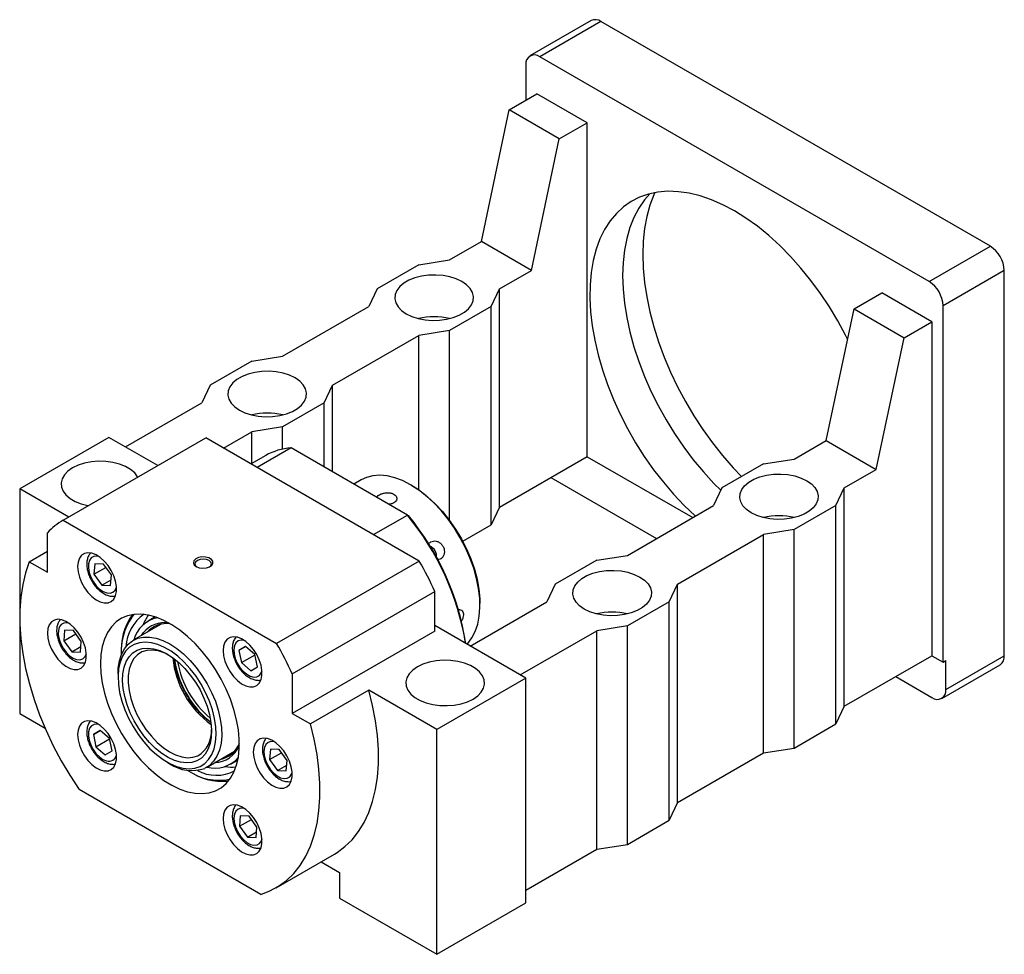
# Model space of a CAD drawing. Header units: millimetres. Extents: x 90 to 845, y 30 to 598.
# Tile 5 of 5: x 566 to 816, y 313 to 550. Entities that reach past the tile are written whole.
import ezdxf

# ---------------------------------------------------------------- set-up
doc = ezdxf.new("R2010")
doc.units = ezdxf.units.MM
doc.header["$LTSCALE"] = 3

msp = doc.modelspace()

# ---------------------------------------------------------------- linework, layer by layer
at = {"color": 7, "linetype": 'Continuous', "lineweight": 25}
for p, q in [((711.045, 550.215), (695.489, 541.234)), ((713.545, 549.967), (697.988, 540.987)), ((812.54, 492.819), (713.545, 549.967)), ((796.983, 483.838), (697.988, 540.987)), ((694.453, 538.945), (694.453, 529.964)), ((690.21, 527.514), (697.281, 531.596)), ((710.009, 524.249), (697.281, 531.596)), ((683.139, 494.037), (690.21, 527.514)), ((702.938, 520.167), (690.21, 527.514)), ((702.938, 520.167), (710.009, 524.249)), ((710.009, 439.328), (710.009, 524.249)), ((695.867, 486.689), (702.938, 520.167)), ((675.007, 489.342), (683.139, 494.037)), ((695.867, 486.689), (683.139, 494.037)), ((796.983, 483.838), (812.54, 492.819)), ((667.229, 488.118), (675.007, 489.342)), ((667.229, 488.118), (656.623, 481.995)), ((687.735, 481.995), (695.867, 486.689)), ((816.075, 486.695), (800.519, 477.714)), ((816.075, 388.71), (816.075, 486.695)), ((656.623, 481.995), (654.501, 477.505)), ((685.614, 477.505), (687.735, 481.995)), ((687.735, 426.47), (687.735, 481.995)), ((777.891, 476.897), (784.962, 480.979)), ((797.69, 473.631), (784.962, 480.979)), ((632.581, 464.85), (654.501, 477.505)), ((685.614, 477.505), (675.007, 471.381)), ((685.614, 421.98), (685.614, 477.505)), ((770.82, 443.419), (777.891, 476.897)), ((777.891, 476.897), (790.619, 469.549)), ((800.519, 387.07), (800.519, 477.714)), ((790.619, 469.549), (797.69, 473.631)), ((797.69, 473.631), (797.69, 388.711)), ((675.007, 471.381), (667.229, 470.157)), ((675.007, 423.169), (675.007, 471.381)), ((645.309, 457.503), (667.229, 470.157)), ((667.229, 430.866), (667.229, 470.157)), ((783.548, 436.072), (790.619, 469.549)), ((624.803, 463.626), (614.196, 457.503)), ((624.803, 463.626), (632.581, 464.85)), ((614.196, 457.503), (612.075, 453.012)), ((643.188, 453.012), (645.309, 457.503)), ((645.309, 435.462), (645.309, 457.503)), ((592.63, 441.787), (612.075, 453.012)), ((643.188, 453.012), (632.581, 446.889)), ((643.188, 436.687), (643.188, 453.012)), ((617.593, 441.502), (624.803, 445.665)), ((632.581, 446.889), (624.803, 445.665)), ((624.803, 437.587), (624.803, 445.665)), ((632.581, 441.238), (632.581, 446.889)), ((588.387, 444.236), (565.759, 431.174)), ((576.814, 423.162), (613.088, 444.103)), ((600.853, 437.039), (588.387, 444.236)), ((667.347, 412.78), (613.088, 444.103)), ((762.689, 438.725), (770.82, 443.419)), ((770.82, 443.419), (783.548, 436.072)), ((634.766, 441.549), (626.139, 436.569)), ((664.338, 424.477), (634.766, 441.549)), ((628.303, 439.608), (624.589, 437.464)), ((687.735, 426.47), (710.009, 439.328)), ((710.002, 439.324), (736.864, 423.817)), ((754.91, 437.501), (762.689, 438.725)), ((754.91, 437.501), (744.304, 431.377)), ((775.417, 431.377), (783.548, 436.072)), ((652.609, 433.433), (650.717, 432.34)), ((700.815, 434.021), (727.677, 418.514)), ((578.226, 423.977), (565.759, 431.174)), ((565.759, 431.174), (565.759, 374.016)), ((665.464, 431.989), (665.111, 432.193)), ((744.304, 431.377), (742.183, 426.887)), ((773.295, 426.887), (775.417, 431.377)), ((775.417, 375.853), (775.417, 431.377)), ((687.735, 426.47), (685.614, 421.98)), ((720.262, 414.233), (742.183, 426.887)), ((773.295, 426.887), (762.689, 420.764)), ((773.295, 371.362), (773.295, 426.887)), ((576.814, 423.162), (631.072, 391.839)), ((655.711, 419.497), (664.338, 424.477)), ((664.338, 424.477), (664.598, 424.327)), ((678.402, 417.816), (685.614, 421.98)), ((762.689, 420.764), (754.91, 419.54)), ((762.689, 365.239), (762.689, 420.764)), ((572.83, 409.947), (572.83, 419.995)), ((732.99, 406.885), (754.91, 419.54)), ((754.91, 364.015), (754.91, 419.54)), ((568.201, 412.62), (572.83, 415.292)), ((712.484, 413.008), (720.262, 414.233)), ((568.201, 412.62), (572.83, 409.947)), ((584.855, 412.116), (584.634, 409.427)), ((584.634, 409.427), (587.679, 411.184)), ((587.078, 412.021), (584.855, 412.116)), ((589.08, 409.236), (587.078, 412.021)), ((667.347, 412.78), (631.072, 391.839)), ((712.484, 413.008), (701.877, 406.885)), ((584.634, 409.427), (586.637, 406.641)), ((588.86, 406.546), (589.08, 409.236)), ((586.637, 406.641), (588.978, 407.993)), ((586.637, 406.641), (588.86, 406.546)), ((701.877, 406.885), (699.756, 402.395)), ((730.869, 402.395), (732.99, 406.885)), ((732.99, 351.36), (732.99, 406.885)), ((635.056, 384.073), (671.33, 405.013)), ((671.33, 394.966), (671.33, 405.013)), ((680.311, 391.169), (699.756, 402.395)), ((682.786, 401.576), (682.786, 401.985)), ((730.869, 402.395), (720.262, 396.272)), ((730.869, 346.87), (730.869, 402.395)), ((594.314, 399.079), (594.38, 399.161)), ((600.227, 398.574), (598.394, 397.516)), ((601.737, 396.733), (594.619, 392.624)), ((694.453, 383.006), (671.33, 396.354)), ((720.262, 396.272), (712.484, 395.047)), ((720.262, 340.747), (720.262, 396.272)), ((577.192, 395.177), (576.971, 392.487)), ((576.971, 392.487), (580.016, 394.245)), ((579.415, 395.081), (577.192, 395.177)), ((581.417, 392.296), (579.415, 395.081)), ((671.33, 394.966), (635.056, 374.025)), ((693.039, 383.822), (712.484, 395.047)), ((712.484, 339.523), (712.484, 395.047)), ((576.971, 392.487), (578.974, 389.702)), ((578.974, 389.702), (581.316, 391.054)), ((581.197, 389.607), (581.417, 392.296)), ((623.203, 391.075), (621.486, 390.049)), ((623.227, 391.054), (621.486, 390.049)), ((625.574, 388.998), (623.203, 391.075)), ((578.974, 389.702), (581.197, 389.607)), ((621.486, 390.049), (622.141, 386.945)), ((622.141, 386.945), (625.587, 388.935)), ((626.229, 385.894), (625.574, 388.998)), ((775.417, 375.853), (797.69, 388.711)), ((797.683, 388.707), (800.519, 387.07)), ((801.226, 380.138), (816.075, 388.71)), ((622.141, 386.945), (624.512, 384.868)), ((624.512, 384.868), (626.229, 385.894)), ((800.19, 377.848), (815.039, 386.421)), ((800.519, 387.07), (801.226, 387.478)), ((801.226, 380.138), (801.226, 387.478)), ((590.756, 384.085), (590.756, 383.268)), ((635.056, 384.073), (635.056, 374.025)), ((788.496, 383.404), (797.69, 378.096)), ((694.453, 383.006), (671.825, 369.943)), ((694.453, 325.848), (694.453, 383.006)), ((654.535, 379.925), (639.685, 371.353)), ((671.825, 369.943), (654.535, 379.925)), ((775.417, 375.853), (773.295, 371.362)), ((565.759, 374.016), (572.196, 370.3)), ((635.056, 374.025), (639.685, 371.353)), ((762.689, 365.239), (773.295, 371.362)), ((586.203, 369.708), (584.486, 368.682)), ((584.486, 368.682), (586.227, 369.687)), ((584.486, 368.682), (585.141, 365.578)), ((588.574, 367.631), (586.203, 369.708)), ((671.825, 312.785), (671.825, 369.943)), ((585.141, 365.578), (588.587, 367.568)), ((585.141, 365.578), (587.512, 363.501)), ((589.229, 364.528), (588.574, 367.631)), ((587.512, 363.501), (589.229, 364.528)), ((613.267, 360.32), (620.386, 364.429)), ((629.518, 364.97), (629.297, 362.28)), ((629.297, 362.28), (632.342, 364.038)), ((631.741, 364.874), (629.518, 364.97)), ((633.743, 362.089), (631.741, 364.874)), ((732.99, 351.36), (754.91, 364.015)), ((754.91, 364.015), (762.689, 365.239)), ((603.234, 361.653), (603.941, 361.245)), ((619.392, 361.142), (621.225, 362.2)), ((629.297, 362.28), (631.3, 359.495)), ((631.3, 359.495), (633.641, 360.847)), ((633.523, 359.399), (633.743, 362.089)), ((631.3, 359.495), (633.523, 359.399)), ((627.041, 328.027), (580.846, 354.694)), ((732.99, 351.36), (730.869, 346.87)), ((621.855, 348.03), (621.634, 345.341)), ((624.078, 347.935), (621.855, 348.03)), ((621.634, 345.341), (624.679, 347.099)), ((626.08, 345.15), (624.078, 347.935)), ((720.262, 340.747), (730.869, 346.87)), ((621.634, 345.341), (623.637, 342.556)), ((623.637, 342.556), (625.978, 343.907)), ((625.86, 342.46), (626.08, 345.15)), ((623.637, 342.556), (625.86, 342.46)), ((712.484, 339.523), (720.262, 340.747)), ((630.941, 329.705), (645.79, 338.277)), ((694.453, 329.113), (712.484, 339.523)), ((642.386, 336.312), (647.077, 333.605)), ((647.077, 333.605), (647.077, 327.072)), ((647.077, 327.072), (671.825, 312.785)), ((671.825, 312.785), (694.453, 325.848))]:
    msp.add_line(p, q, dxfattribs=at)
at = {"color": 8, "linetype": 'Continuous', "lineweight": 25}
for p, q in [((594.935, 399.236), (594.259, 398.484)), ((596.721, 393.837), (597.246, 394.575))]:
    msp.add_line(p, q, dxfattribs=at)
at = {"color": 7, "linetype": 'Continuous', "lineweight": 25, "flags": 128}
for points in [[(776.258, 469.165), (775.729, 470.221), (773.767, 473.862), (771.638, 477.41), (769.356, 480.845), (766.936, 484.143), (764.392, 487.283), (761.741, 490.247), (759, 493.015), (756.186, 495.569), (753.317, 497.894), (750.411, 499.974), (747.486, 501.797), (744.561, 503.351), (741.655, 504.626), (738.786, 505.614), (735.972, 506.309), (733.231, 506.706), (730.58, 506.803), (728.036, 506.599), (725.616, 506.095), (723.334, 505.296), (721.205, 504.205), (719.243, 502.83), (717.46, 501.179), (715.867, 499.263), (714.474, 497.094), (713.291, 494.685), (712.324, 492.053), (711.58, 489.214), (711.063, 486.185), (710.778, 482.986), (710.725, 479.637), (710.905, 476.159), (711.317, 472.575), (711.958, 468.907), (712.824, 465.178), (713.91, 461.413), (715.208, 457.634), (716.711, 453.866), (718.409, 450.133), (720.292, 446.458), (722.346, 442.864), (724.56, 439.375), (726.92, 436.013), (729.409, 432.798), (732.013, 429.751), (734.716, 426.892), (737.499, 424.239), (737.536, 424.205)], [(725.997, 506.197), (724.613, 504.612), (723.168, 502.511), (721.929, 500.168), (720.905, 497.597), (720.102, 494.814), (719.524, 491.838), (719.176, 488.687), (719.06, 485.381)], [(727.211, 506.464), (726.971, 505.929), (725.964, 503.273), (725.174, 500.411), (724.607, 497.361), (724.265, 494.141), (724.151, 490.769), (724.265, 487.265), (724.607, 483.65), (725.174, 479.945), (725.964, 476.172), (726.971, 472.353), (728.19, 468.51), (729.613, 464.666), (731.232, 460.844), (733.038, 457.065), (735.02, 453.352), (737.167, 449.728), (739.466, 446.212), (741.902, 442.826), (744.463, 439.589), (747.133, 436.521), (749.285, 434.253)], [(678.189, 483.832), (676.77, 484.512), (675.158, 485.031), (673.408, 485.369), (671.58, 485.516), (669.737, 485.467), (667.94, 485.223), (666.252, 484.793), (664.73, 484.191), (663.425, 483.438), (662.382, 482.559), (661.637, 481.584), (661.214, 480.547), (661.129, 479.483), (661.384, 478.428), (661.97, 477.418), (662.868, 476.487), (664.047, 475.668), (665.467, 474.987), (667.079, 474.469), (668.829, 474.13), (670.656, 473.983), (672.5, 474.032), (674.296, 474.276), (675.984, 474.706), (677.507, 475.308), (678.812, 476.062), (679.855, 476.941), (680.6, 477.915), (681.022, 478.952), (681.108, 480.016), (680.853, 481.071), (680.266, 482.081), (679.368, 483.012), (678.189, 483.832)], [(719.06, 485.381), (719.176, 481.94), (719.524, 478.387), (720.102, 474.744), (720.905, 471.034), (721.929, 467.281), (723.168, 463.507), (724.613, 459.738), (726.255, 455.997), (728.085, 452.307), (730.089, 448.693), (732.257, 445.176), (734.574, 441.779), (737.024, 438.523), (739.594, 435.43), (742.267, 432.518), (744.015, 430.766)], [(635.763, 459.339), (634.343, 460.02), (632.731, 460.538), (630.981, 460.877), (629.154, 461.024), (627.31, 460.975), (625.514, 460.731), (623.826, 460.301), (622.303, 459.699), (620.999, 458.945), (619.956, 458.067), (619.21, 457.092), (618.788, 456.055), (618.703, 454.991), (618.958, 453.936), (619.544, 452.926), (620.442, 451.995), (621.621, 451.175), (623.041, 450.495), (624.653, 449.976), (626.402, 449.638), (628.23, 449.491), (630.073, 449.54), (631.87, 449.784), (633.558, 450.214), (635.08, 450.816), (636.385, 451.569), (637.428, 452.448), (638.174, 453.423), (638.596, 454.46), (638.681, 455.524), (638.426, 456.579), (637.84, 457.589), (636.942, 458.52), (635.763, 459.339)], [(595.807, 434.126), (595.747, 434.233), (595.002, 435.207), (593.959, 436.086), (592.654, 436.84), (591.132, 437.442), (589.443, 437.872), (587.647, 438.116), (585.804, 438.165), (583.976, 438.018), (582.226, 437.679), (580.614, 437.161), (579.194, 436.48)], [(579.194, 436.48), (578.016, 435.661), (577.118, 434.73), (576.531, 433.72), (576.276, 432.665), (576.361, 431.601), (576.784, 430.564), (577.529, 429.589), (578.572, 428.71), (579.877, 427.957), (581.399, 427.355), (583.088, 426.925), (583.272, 426.89)], [(665.108, 432.195), (663.093, 433.225), (661.104, 433.976), (659.167, 434.437), (657.308, 434.603), (655.551, 434.472), (653.918, 434.044), (652.609, 433.433)], [(751.728, 425.05), (750.55, 425.87), (749.652, 426.801), (749.065, 427.811), (748.81, 428.866), (748.895, 429.93), (749.318, 430.967), (750.063, 431.941), (751.106, 432.82), (752.411, 433.574), (753.933, 434.176), (755.622, 434.606), (757.418, 434.85), (759.261, 434.899), (761.089, 434.752), (762.839, 434.413), (764.451, 433.895), (765.871, 433.214), (767.05, 432.395), (767.947, 431.464), (768.534, 430.454), (768.789, 429.399), (768.704, 428.335), (768.281, 427.298), (767.536, 426.323), (766.493, 425.444), (765.188, 424.691), (763.666, 424.089), (761.977, 423.659), (760.181, 423.415), (758.338, 423.366), (756.51, 423.513), (754.76, 423.851), (753.148, 424.37), (751.728, 425.05)], [(679.511, 391.631), (679.7, 391.835), (680.743, 393.229), (681.581, 394.865), (682.205, 396.722), (682.606, 398.775), (682.778, 400.998), (682.721, 403.361), (682.433, 405.833), (681.92, 408.384), (681.188, 410.979), (680.246, 413.584), (679.107, 416.165), (677.785, 418.69), (676.298, 421.124), (674.665, 423.437), (672.908, 425.598), (671.048, 427.578), (669.112, 429.353), (667.123, 430.899), (665.108, 432.195)], [(665.461, 431.991), (667.473, 430.694), (669.457, 429.145), (671.387, 427.364), (673.236, 425.374), (674.981, 423.204), (676.597, 420.882), (678.063, 418.439), (679.358, 415.91), (680.465, 413.327), (681.369, 410.726), (682.058, 408.142), (682.522, 405.61), (682.756, 403.165), (682.786, 401.985)], [(580.493, 411.372), (580.609, 410.077), (580.951, 408.708), (581.503, 407.33), (582.239, 406.008), (583.125, 404.803), (584.119, 403.772), (585.175, 402.962), (586.244, 402.412), (587.275, 402.147), (588.221, 402.18), (589.037, 402.509), (589.684, 403.119), (590.134, 403.982), (590.364, 405.056), (590.364, 406.292), (590.134, 407.632), (589.684, 409.013), (589.037, 410.371), (588.221, 411.642), (587.275, 412.767), (586.244, 413.693), (585.175, 414.377), (584.119, 414.787), (583.125, 414.903), (582.239, 414.721), (581.503, 414.249), (580.951, 413.508), (580.609, 412.534), (580.493, 411.372)], [(610.661, 411.378), (611.419, 411.079), (612.313, 410.957), (613.223, 411.03), (614.026, 411.288), (614.612, 411.696), (614.904, 412.199), (614.862, 412.729), (614.491, 413.214), (613.841, 413.589), (613.001, 413.804), (612.083, 413.828), (611.212, 413.66), (610.505, 413.321), (610.058, 412.857), (609.931, 412.332), (610.141, 411.816), (610.661, 411.378)], [(614.043, 411.297), (614.369, 411.608), (614.528, 412.072), (614.369, 412.536), (613.913, 412.929), (613.232, 413.192), (612.428, 413.284), (611.625, 413.192), (610.944, 412.929), (610.488, 412.536), (610.328, 412.072), (610.488, 411.608), (610.821, 411.292)], [(568.201, 412.62), (567.241, 409.824), (566.516, 406.814), (566.031, 403.611), (565.789, 400.233), (565.791, 396.704), (566.037, 393.045), (566.526, 389.279), (567.255, 385.432), (568.218, 381.528), (569.411, 377.59), (570.824, 373.646), (572.45, 369.72), (574.277, 365.837), (576.294, 362.023), (578.488, 358.3), (580.846, 354.694)], [(709.302, 400.558), (708.123, 401.378), (707.225, 402.308), (706.639, 403.318), (706.384, 404.373), (706.469, 405.438), (706.892, 406.475), (707.637, 407.449), (708.68, 408.328), (709.985, 409.081), (711.507, 409.683), (713.195, 410.114), (714.992, 410.358), (716.835, 410.407), (718.663, 410.26), (720.412, 409.921), (722.024, 409.403), (723.444, 408.722), (724.623, 407.903), (725.521, 406.972), (726.108, 405.962), (726.362, 404.907), (726.277, 403.843), (725.855, 402.806), (725.109, 401.831), (724.066, 400.952), (722.762, 400.199), (721.239, 399.597), (719.551, 399.166), (717.755, 398.923), (715.911, 398.873), (714.084, 399.021), (712.334, 399.359), (710.722, 399.877), (709.302, 400.558)], [(586.265, 386.677), (586.381, 384.283), (586.725, 381.788), (587.294, 379.223), (588.079, 376.623), (589.072, 374.02), (590.258, 371.45), (591.623, 368.945), (593.148, 366.538), (594.814, 364.261), (596.6, 362.142), (598.48, 360.211), (600.433, 358.491), (602.43, 357.006), (604.448, 355.775), (606.459, 354.814), (608.437, 354.135), (610.357, 353.747), (612.193, 353.655), (613.921, 353.861), (615.52, 354.361), (616.967, 355.15), (618.245, 356.217), (619.336, 357.548), (620.226, 359.125), (620.905, 360.929), (621.362, 362.935), (621.592, 365.118), (621.592, 367.449), (621.362, 369.897), (620.905, 372.431), (620.226, 375.018), (619.336, 377.624), (618.245, 380.214), (616.967, 382.756), (615.52, 385.216), (613.921, 387.562), (612.193, 389.764), (610.357, 391.792), (608.437, 393.62), (606.459, 395.225), (604.448, 396.586), (602.43, 397.684), (600.433, 398.505), (598.48, 399.04), (596.6, 399.28), (594.814, 399.223), (593.148, 398.869), (591.623, 398.223), (590.258, 397.294), (589.072, 396.093), (588.079, 394.637), (587.294, 392.943), (586.725, 391.035), (586.381, 388.937), (586.265, 386.677)], [(572.83, 394.433), (572.946, 393.137), (573.288, 391.769), (573.84, 390.391), (574.576, 389.069), (575.462, 387.864), (576.456, 386.832), (577.512, 386.023), (578.581, 385.473), (579.612, 385.208), (580.558, 385.241), (581.374, 385.57), (582.021, 386.18), (582.471, 387.042), (582.701, 388.117), (582.701, 389.353), (582.471, 390.693), (582.021, 392.074), (581.374, 393.432), (580.558, 394.703), (579.612, 395.827), (578.581, 396.754), (577.512, 397.437), (576.456, 397.847), (575.462, 397.964), (574.576, 397.782), (573.84, 397.309), (573.288, 396.569), (572.946, 395.595), (572.83, 394.433)], [(590.756, 384.085), (590.821, 385.556), (591.112, 387.395), (591.632, 389.038), (592.372, 390.457), (593.318, 391.626), (594.455, 392.525), (595.76, 393.138), (597.211, 393.453), (598.783, 393.465), (600.446, 393.174), (602.172, 392.585), (603.93, 391.708), (605.688, 390.559), (607.415, 389.159), (609.079, 387.533), (610.652, 385.709), (612.106, 383.72), (613.414, 381.602), (614.552, 379.393), (615.502, 377.131), (616.245, 374.858), (616.768, 372.613), (617.063, 370.437), (617.124, 368.369), (616.949, 366.446), (616.543, 364.701), (615.911, 363.166), (615.066, 361.869), (614.022, 360.833), (612.799, 360.075), (612.799, 360.075)], [(617.493, 390.012), (617.609, 388.717), (617.951, 387.348), (618.503, 385.971), (619.239, 384.649), (620.125, 383.444), (621.119, 382.412), (622.175, 381.602), (623.244, 381.052), (624.275, 380.788), (625.221, 380.821), (626.037, 381.15), (626.684, 381.76), (627.134, 382.622), (627.364, 383.696), (627.364, 384.932), (627.134, 386.272), (626.684, 387.653), (626.037, 389.011), (625.221, 390.282), (624.275, 391.407), (623.244, 392.333), (622.175, 393.017), (621.119, 393.427), (620.125, 393.543), (619.239, 393.361), (618.503, 392.889), (617.951, 392.148), (617.609, 391.174), (617.493, 390.012)], [(611.617, 360.546), (612.798, 361.282), (613.801, 362.293), (614.607, 363.56), (615.202, 365.06), (615.573, 366.765), (615.715, 368.644), (615.624, 370.66), (615.303, 372.777), (614.756, 374.956), (613.996, 377.155), (613.034, 379.334), (611.89, 381.452), (610.585, 383.469), (609.143, 385.349), (607.591, 387.055), (605.958, 388.557), (604.274, 389.826), (602.571, 390.839), (600.88, 391.576), (599.233, 392.025), (597.661, 392.176), (596.192, 392.027), (594.855, 391.581), (593.674, 390.845), (592.671, 389.835), (591.865, 388.567), (591.27, 387.067), (590.899, 385.362), (590.757, 383.484), (590.848, 381.467), (591.169, 379.35), (591.716, 377.171), (592.477, 374.972), (593.438, 372.793), (594.582, 370.675), (595.887, 368.658), (597.329, 366.778), (598.881, 365.072), (600.514, 363.57), (602.198, 362.301), (603.901, 361.288), (605.592, 360.551), (607.239, 360.102), (608.811, 359.951), (610.28, 360.1), (611.617, 360.546)], [(610.833, 361.997), (609.563, 361.58), (608.164, 361.459), (606.664, 361.634), (605.095, 362.103), (603.488, 362.857), (601.876, 363.879), (600.291, 365.149), (598.766, 366.642), (597.333, 368.326), (596.019, 370.168), (594.853, 372.13), (593.857, 374.172), (593.052, 376.252), (592.454, 378.329), (592.076, 380.359), (591.925, 382.302), (592.004, 384.118), (592.312, 385.77), (592.843, 387.225), (593.585, 388.452), (594.523, 389.427), (595.639, 390.13), (596.909, 390.547), (598.308, 390.669), (599.808, 390.493), (601.377, 390.024), (602.984, 389.27), (604.596, 388.248), (606.181, 386.978), (607.706, 385.485), (609.139, 383.801), (610.453, 381.959), (611.619, 379.997), (612.615, 377.955), (613.42, 375.875), (614.018, 373.798), (614.396, 371.768), (614.547, 369.825), (614.468, 368.009), (614.16, 366.357), (613.629, 364.902), (612.888, 363.675), (611.949, 362.7), (610.833, 361.997)], [(603.597, 388.913), (602.486, 389.445), (600.936, 389.953), (599.454, 390.16), (598.071, 390.062), (596.821, 389.659), (595.729, 388.962), (594.82, 387.986), (594.116, 386.753), (593.631, 385.29), (593.376, 383.63), (593.358, 381.811), (593.576, 379.872), (594.025, 377.857), (594.696, 375.811), (595.574, 373.78), (596.638, 371.809), (597.866, 369.942), (599.229, 368.221), (600.698, 366.684), (602.239, 365.366), (603.819, 364.296), (605.401, 363.498), (606.95, 362.99), (608.433, 362.783), (609.815, 362.882), (611.066, 363.284), (611.066, 363.284)], [(666.876, 385.863), (665.697, 385.043), (664.799, 384.113), (664.212, 383.103), (663.957, 382.048), (664.043, 380.983), (664.465, 379.946), (665.211, 378.972), (666.253, 378.093), (667.558, 377.34), (669.081, 376.738), (670.769, 376.307), (672.565, 376.063), (674.409, 376.014), (676.236, 376.161), (677.986, 376.5), (679.598, 377.018), (681.018, 377.699), (682.197, 378.518), (683.095, 379.449), (683.681, 380.459), (683.936, 381.514), (683.851, 382.578), (683.428, 383.615), (682.683, 384.59), (681.64, 385.469), (680.335, 386.222), (678.813, 386.824), (677.125, 387.255), (675.328, 387.498), (673.485, 387.548), (671.657, 387.4), (669.908, 387.062), (668.295, 386.544), (666.876, 385.863)], [(645.79, 338.277), (646.441, 338.672), (648.459, 340.158), (650.286, 341.931), (651.911, 343.98), (653.325, 346.293), (654.517, 348.853), (655.481, 351.645), (656.209, 354.651), (656.698, 357.852), (656.945, 361.227), (656.947, 364.754), (656.704, 368.411), (656.219, 372.175), (655.494, 376.021), (654.535, 379.925)], [(580.493, 368.646), (580.609, 367.35), (580.951, 365.982), (581.503, 364.604), (582.239, 363.282), (583.125, 362.077), (584.119, 361.045), (585.175, 360.236), (586.244, 359.686), (587.275, 359.421), (588.221, 359.454), (589.037, 359.783), (589.684, 360.393), (590.134, 361.256), (590.364, 362.33), (590.364, 363.566), (590.134, 364.906), (589.684, 366.287), (589.037, 367.645), (588.221, 368.916), (587.275, 370.041), (586.244, 370.967), (585.175, 371.651), (584.119, 372.06), (583.125, 372.177), (582.239, 371.995), (581.503, 371.522), (580.951, 370.782), (580.609, 369.808), (580.493, 368.646)], [(627.041, 328.027), (629.398, 328.911), (631.592, 330.1), (633.609, 331.585), (635.437, 333.359), (637.062, 335.408), (638.476, 337.72), (639.668, 340.281), (640.631, 343.073), (641.36, 346.079), (641.849, 349.279), (642.095, 352.654), (642.097, 356.182), (641.855, 359.839), (641.37, 363.602), (640.645, 367.449), (639.685, 371.353)], [(625.156, 364.226), (625.272, 362.93), (625.614, 361.562), (626.166, 360.184), (626.902, 358.862), (627.788, 357.657), (628.782, 356.625), (629.838, 355.816), (630.907, 355.265), (631.938, 355.001), (632.884, 355.034), (633.7, 355.363), (634.347, 355.973), (634.797, 356.835), (635.027, 357.91), (635.027, 359.146), (634.797, 360.485), (634.347, 361.867), (633.7, 363.224), (632.884, 364.496), (631.938, 365.62), (630.907, 366.546), (629.838, 367.23), (628.782, 367.64), (627.788, 367.757), (626.902, 367.574), (626.166, 367.102), (625.614, 366.362), (625.272, 365.388), (625.156, 364.226)], [(617.493, 347.286), (617.609, 345.991), (617.951, 344.622), (618.503, 343.245), (619.239, 341.922), (620.125, 340.717), (621.119, 339.686), (622.175, 338.876), (623.244, 338.326), (624.275, 338.061), (625.221, 338.094), (626.037, 338.424), (626.684, 339.034), (627.134, 339.896), (627.364, 340.97), (627.364, 342.206), (627.134, 343.546), (626.684, 344.927), (626.037, 346.285), (625.221, 347.556), (624.275, 348.681), (623.244, 349.607), (622.175, 350.291), (621.119, 350.701), (620.125, 350.817), (619.239, 350.635), (618.503, 350.163), (617.951, 349.422), (617.609, 348.448), (617.493, 347.286)]]:
    msp.add_lwpolyline(points, dxfattribs=at)
at = {"color": 8, "linetype": 'Continuous', "lineweight": 25, "flags": 128}
for points in [[(585.87, 413.963), (585.393, 414.042), (584.607, 413.954), (583.962, 413.575), (583.499, 412.93), (583.247, 412.059), (583.222, 411.016), (583.425, 409.868), (583.844, 408.685), (584.452, 407.544), (585.212, 406.514), (586.075, 405.662), (586.987, 405.04), (587.891, 404.688), (588.73, 404.628), (589.451, 404.863), (590.009, 405.379), (590.37, 406.143), (590.375, 406.16)], [(578.207, 397.024), (577.73, 397.102), (576.944, 397.014), (576.299, 396.636), (575.836, 395.991), (575.584, 395.119), (575.559, 394.077), (575.762, 392.928), (576.181, 391.746), (576.789, 390.604), (577.549, 389.575), (578.412, 388.723), (579.324, 388.101), (580.228, 387.749), (581.067, 387.688), (581.788, 387.923), (582.346, 388.439), (582.707, 389.203), (582.712, 389.22)], [(622.881, 392.6), (622.036, 392.68), (621.306, 392.464), (620.736, 391.965), (620.362, 391.216), (620.207, 390.262), (620.283, 389.165), (620.582, 387.993), (621.088, 386.819), (621.767, 385.718), (622.578, 384.758), (623.469, 384.001), (624.385, 383.492), (625.267, 383.266), (626.061, 383.334), (626.717, 383.695), (627.192, 384.324), (627.375, 384.8)], [(605.117, 387.861), (605.368, 386.293), (605.702, 384.889)], [(612.404, 373.497), (612.836, 373.087), (614.393, 371.793)], [(585.87, 371.237), (585.447, 371.311), (584.654, 371.242), (583.998, 370.882), (583.522, 370.253), (583.256, 369.394), (583.216, 368.361), (583.405, 367.217), (583.811, 366.035), (584.408, 364.888), (585.159, 363.85), (586.017, 362.984), (586.928, 362.346), (587.834, 361.976)], [(630.533, 366.816), (630.487, 366.828), (629.648, 366.888), (628.927, 366.653), (628.368, 366.137), (628.008, 365.373), (627.868, 364.408), (627.958, 363.304), (628.272, 362.13), (628.79, 360.958), (629.479, 359.864), (630.297, 358.916), (631.191, 358.173)], [(631.191, 358.173), (632.106, 357.682), (632.985, 357.474), (633.771, 357.562), (634.416, 357.941), (634.879, 358.586), (635.038, 359.013)], [(622.87, 349.877), (622.824, 349.888), (621.985, 349.949), (621.264, 349.714), (620.705, 349.198), (620.345, 348.434), (620.205, 347.469), (620.295, 346.365), (620.609, 345.19), (621.127, 344.019), (621.816, 342.925), (622.634, 341.977), (623.528, 341.234)], [(623.528, 341.234), (624.443, 340.743), (625.322, 340.535), (626.108, 340.623), (626.753, 341.001), (627.216, 341.646), (627.375, 342.074)]]:
    msp.add_lwpolyline(points, dxfattribs=at)
at = {"color": 7, "linetype": 'Continuous', "lineweight": 25}
for centre, radius, start, end in [((712.08, 547.923), 2.515, 54.38237, 114.30693), ((696.608, 539.295), 2.184, 50.79671, 189.21397), ((808.399, 486.346), 7.684, 2.6055, 57.39452), ((792.843, 477.365), 7.684, 2.6055, 57.39452), ((671.118, 458.204), 16.708, 76.38329, 103.61673), ((628.692, 433.711), 16.708, 76.38332, 103.61668), ((635.727, 426.617), 14.962, 93.68447, 119.74663), ((586.206, 407.26), 18.468, 120.56925, 136.40789), ((611.265, 380.745), 68.769, 9.29333, 39.48906), ((612.91, 381.601), 67.061, 8.76353, 39.57786), ((758.8, 407.586), 16.708, 76.38329, 103.61673), ((668.878, 413.96), 2.882, 353.65549, 66.34165), ((586.929, 366.628), 92.72, 24.45564, 29.85122), ((607.253, 390.154), 15.719, 145.40156, 184.51654), ((603.604, 390.331), 10.867, 124.85285, 176.49446), ((602.477, 390.52), 8.036, 102.09693, 164.29781), ((606.895, 392.93), 10.423, 144.07938, 159.43964), ((716.373, 383.094), 16.708, 76.38332, 103.61668), ((603.178, 390.071), 6.824, 82.9432, 137.99788), ((550.654, 345.687), 92.72, 24.45564, 29.85122), ((813.671, 388.419), 2.422, 304.4123, 6.89992), ((630.481, 391.797), 25.723, 195.57782, 225.35171), ((799.071, 379.788), 2.184, 230.79671, 9.21397), ((607.22, 369.531), 7.336, 301.61555, 3.27374), ((615.296, 369.059), 6.882, 282.2485, 336.79965), ((609.527, 369.429), 9.91, 235.68555, 289.27695), ((615.417, 368.041), 7.914, 255.1633, 318.4312), ((619.668, 370.658), 10.285, 260.45149, 276.01871), ((617.328, 372.089), 15.317, 234.9825, 275.55074), ((615.766, 368.516), 10.213, 241.71277, 296.92916)]:
    msp.add_arc(centre, radius, start, end, dxfattribs=at)
at = {"color": 8, "linetype": 'Continuous', "lineweight": 25}
for centre, radius, start, end in [((606.853, 389.785), 15.307, 145.36619, 183.35056), ((602.691, 390.093), 7.053, 82.73647, 140.53921), ((627.946, 390.328), 23.364, 185.257, 234.73763), ((629.686, 391.333), 24.123, 189.84771, 230.14692), ((615.104, 368.597), 7.069, 272.15039, 337.12295), ((588.416, 363.904), 2.014, 253.18163, 346.49626), ((616.524, 371.081), 14.043, 235.208, 280.78288)]:
    msp.add_arc(centre, radius, start, end, dxfattribs=at)
at = {"color": 7, "linetype": 'Continuous', "lineweight": 25}
for points, knots in [([(656.607, 428.94), (656.608, 428.952), (656.622, 429.117), (656.917, 429.418), (657.474, 429.79), (658.242, 430.052), (659.098, 430.172), (659.957, 430.124), (660.721, 429.9), (661.3, 429.52), (661.631, 429.029), (661.68, 428.49), (661.438, 427.973), (660.93, 427.555), (660.282, 427.285), (659.792, 427.242), (659.581, 427.223)], [0, 0, 0, 0, 0.0061838, 0.084387, 0.1623139, 0.2399495, 0.3177328, 0.395871, 0.4740202, 0.5518199, 0.6294558, 0.7073635, 0.7855615, 0.8636131, 0.9413075, 1, 1, 1, 1]), ([(669.699, 417.023), (669.768, 417.151), (669.91, 417.417), (670.157, 417.577), (670.285, 417.659)], [0, 0, 0, 0, 0.4844957, 1, 1, 1, 1]), ([(670.285, 417.659), (670.498, 417.75), (670.925, 417.933), (671.687, 417.878), (672.428, 417.576), (673.071, 417.033), (673.533, 416.315), (673.763, 415.502), (673.741, 414.687), (673.474, 413.959), (672.997, 413.423), (672.463, 413.129), (672.092, 413.137), (671.955, 413.14)], [0, 0, 0, 0, 0.0943327, 0.1886542, 0.2832727, 0.3780863, 0.4725787, 0.5667362, 0.6610638, 0.7558011, 0.8505555, 0.9448993, 1, 1, 1, 1]), ([(583.689, 414.766), (583.513, 414.51), (583.152, 413.986), (582.87, 413.007), (582.777, 411.898), (582.907, 410.674), (583.253, 409.398), (583.797, 408.137), (584.513, 406.95), (585.372, 405.886), (586.345, 404.99), (587.408, 404.302), (588.474, 403.908), (589.398, 403.775), (589.911, 403.881), (590.109, 403.921)], [0, 0, 0, 0, 0.0699991, 0.1431983, 0.2208265, 0.3019011, 0.3839025, 0.4656311, 0.5472306, 0.6291441, 0.7117946, 0.7957632, 0.8812475, 0.9542134, 1, 1, 1, 1]), ([(677.221, 400.438), (677.245, 400.447), (677.47, 400.533), (677.865, 400.442), (678.307, 400.15), (678.544, 399.672), (678.569, 399.297), (678.578, 399.147)], [0, 0, 0, 0, 0.0309207, 0.2947703, 0.5598145, 0.8254175, 1, 1, 1, 1]), ([(678.578, 399.147), (678.554, 398.905), (678.506, 398.421), (678.279, 397.823), (678.078, 397.537), (678.041, 397.484)], [0, 0, 0, 0, 0.44901103, 0.89796338, 1, 1, 1, 1]), ([(576.026, 397.826), (575.85, 397.57), (575.489, 397.047), (575.207, 396.068), (575.114, 394.959), (575.244, 393.735), (575.59, 392.459), (576.135, 391.198), (576.85, 390.011), (577.709, 388.946), (578.682, 388.051), (579.745, 387.363), (580.811, 386.969), (581.735, 386.835), (582.248, 386.941), (582.447, 386.982)], [0, 0, 0, 0, 0.0699992, 0.1431983, 0.2208266, 0.3019012, 0.3839025, 0.4656313, 0.5472306, 0.6291442, 0.7117946, 0.7957634, 0.8812476, 0.9542136, 1, 1, 1, 1]), ([(620.722, 393.399), (620.6, 393.254), (620.272, 392.868), (619.967, 392.05), (619.786, 391), (619.829, 389.813), (620.089, 388.55), (620.558, 387.275), (621.209, 386.053), (622.014, 384.934), (622.944, 383.964), (623.973, 383.192), (625.032, 382.672), (626.055, 382.461), (626.75, 382.424), (627.069, 382.531), (627.093, 382.539)], [0, 0, 0, 0, 0.0428362, 0.11466468, 0.1905019, 0.27049385, 0.3524872, 0.43436562, 0.51599477, 0.59775737, 0.68006556, 0.76347127, 0.84841687, 0.92339074, 0.99417712, 1, 1, 1, 1]), ([(614.289, 371.798), (614.049, 371.97), (613.33, 372.484), (612.157, 373.572), (610.805, 375.021), (609.54, 376.639), (608.388, 378.382), (607.371, 380.218), (606.513, 382.108), (605.822, 384.019), (605.339, 385.897), (605.085, 387.178), (605.048, 387.79), (605.046, 387.826)], [0, 0, 0, 0, 0.0519634, 0.1562453, 0.2607319, 0.3653996, 0.4701927, 0.5750432, 0.6798732, 0.7845901, 0.8891201, 0.9933946, 1, 1, 1, 1]), ([(583.722, 372.032), (583.599, 371.887), (583.272, 371.5), (582.966, 370.682), (582.786, 369.631), (582.829, 368.444), (583.09, 367.181), (583.559, 365.906), (584.21, 364.683), (585.016, 363.565), (585.947, 362.596), (586.976, 361.822), (587.826, 361.411), (588.532, 361.196), (589.178, 361.091), (589.748, 361.057), (590.068, 361.165), (590.093, 361.173)], [0, 0, 0, 0, 0.0429872, 0.1148145, 0.1906538, 0.2706443, 0.3526292, 0.4344979, 0.5161177, 0.5978722, 0.680173, 0.7635726, 0.8485124, 0.8758979, 0.9231421, 0.993978, 1, 1, 1, 1]), ([(628.365, 367.616), (628.34, 367.593), (628.089, 367.355), (627.795, 366.72), (627.506, 365.749), (627.445, 364.618), (627.597, 363.387), (627.967, 362.109), (628.532, 360.854), (629.266, 359.678), (630.122, 358.649), (630.854, 357.994), (631.465, 357.552), (632.12, 357.151), (633.014, 356.794), (633.973, 356.629), (634.53, 356.726), (634.767, 356.767)], [0, 0, 0, 0, 0.0078063, 0.0785593, 0.1522035, 0.2303075, 0.3116092, 0.3935866, 0.475276, 0.556879, 0.6388371, 0.7171438, 0.7421502, 0.7872577, 0.8722264, 0.9457469, 1, 1, 1, 1]), ([(620.702, 350.677), (620.677, 350.653), (620.426, 350.416), (620.132, 349.781), (619.843, 348.81), (619.782, 347.679), (619.934, 346.447), (620.304, 345.169), (620.869, 343.914), (621.603, 342.739), (622.459, 341.71), (623.191, 341.054), (623.802, 340.613), (624.458, 340.212), (625.351, 339.854), (626.31, 339.69), (626.867, 339.787), (627.104, 339.828)], [0, 0, 0, 0, 0.0078063, 0.0785593, 0.1522035, 0.2303075, 0.3116091, 0.3935866, 0.475276, 0.556879, 0.638837, 0.7171438, 0.74215, 0.7872577, 0.8722264, 0.9457469, 1, 1, 1, 1])]:
    msp.add_open_spline(points, degree=3, knots=knots, dxfattribs=at)

doc.saveas('drawing.dxf')
